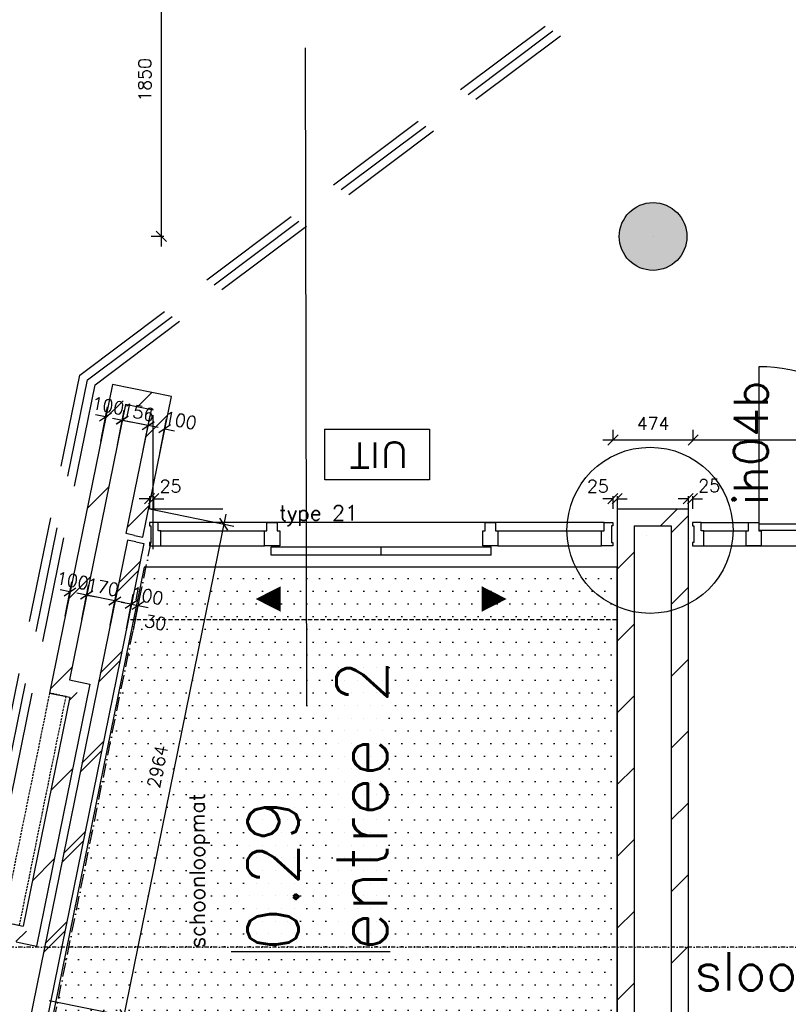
# Model space of a CAD drawing. Extents: x -29284 to 2055880, y -64816 to 121103.
# Tile 33 of 123: x 31640 to 36184, y 33109 to 38927. Entities that reach past the tile are written whole.
import ezdxf
from ezdxf.enums import TextEntityAlignment as Align

# ---------------------------------------------------------------- set-up
doc = ezdxf.new("R2010")
doc.units = 0
doc.header["$LTSCALE"] = 50
doc.header["$MEASUREMENT"] = 0
doc.header["$PDMODE"] = 3
doc.header["$PDSIZE"] = 0.1
for name, pattern in [('DASHDOT', [1, 0.5, -0.25, 0, -0.25]), ('DASHED', [0.75, 0.5, -0.25]), ('DD1', [2.66667, 1.66667, -0.5, 0, -0.5]), ('HIDDEN', [0.375, 0.25, -0.125]), ('HIDDEN2', [0.1875, 0.125, -0.0625]), ('HIDDENX2', [0.75, 0.5, -0.25])]:
    doc.linetypes.add(name, pattern=pattern)
doc.layers.get('0').update_dxf_attribs({"linetype": 'CONTINUOUS'})
doc.layers.get('DEFPOINTS').update_dxf_attribs({"linetype": 'CONTINUOUS'})
for name, color, linetype in [('00', 7, 'CONTINUOUS'), ('_DETAILNUMMERS', 4, 'CONTINUOUS'), ('_DETAILNUMMERSTEKST', 4, 'CONTINUOUS'), ('_KOLOMBESTAAND', 212, 'CONTINUOUS'), ('A--01A1_ACEER', 1, 'CONTINUOUS'), ('A--A21--_F123-', 9, 'CONTINUOUS'), ('A--A22--_F123-', 9, 'CONTINUOUS'), ('A--L21--', 3, 'CONTINUOUS'), ('A--L21--_F-2--', 7, 'CONTINUOUS'), ('A--L22--', 3, 'CONTINUOUS'), ('A--L22--_F-2--', 7, 'CONTINUOUS'), ('A--L22A1_BINNENWAND', 1, 'CONTINUOUS'), ('A--L22AC2_BINNENWAND', 2, 'HIDDEN2'), ('A--L28--', 7, 'CONTINUOUS'), ('A--L31--', 2, 'CONTINUOUS'), ('A--L31--_F123-', 7, 'CONTINUOUS'), ('A--L32--', 7, 'CONTINUOUS'), ('A--L32--_F123-', 1, 'CONTINUOUS'), ('A--L35A2_PLAFONDS', 1, 'HIDDENX2'), ('A--L63--', 7, 'CONTINUOUS'), ('A--M$1A-_F123-', 1, 'CONTINUOUS'), ('A--M1$A-_F123-', 1, 'CONTINUOUS'), ('A--T$1A-_F123-_0_25MM', 2, 'CONTINUOUS'), ('A--T$1A-_F123-_25MM', 3, 'CONTINUOUS'), ('A--T$1A-_F123-_RN', 4, 'CONTINUOUS'), ('A--T63--_F123-', 1, 'CONTINUOUS'), ('STRAMIEN', 1, 'DD1'), ('systeemplafond 600x600', 2, 'CONTINUOUS'), ('TEKST_KOZIJNMERK', 2, 'CONTINUOUS'), ('X--LR---_CP', 7, 'CONTINUOUS')]:
    doc.layers.add(name, color=color, linetype=linetype)
doc.styles.add('ALFA-0_25', font='ROMANS')
doc.styles.add('HIEMSTRA', font='romans.shx')
doc.dimstyles.new('STANDARD$0', dxfattribs={"dimscale": 30, "dimtxt": 2.5, "dimasz": 2, "dimexe": 2, "dimexo": 0, "dimgap": 2, "dimtad": 1, "dimdec": 0, "dimzin": 0, "dimdsep": 46, "dimtxsty": 'ALFA-0_25', "dimblk1": 'OBLIQUE', "dimblk2": 'OBLIQUE', "dimsah": 1, "dimcen": -3, "dimdle": 2, "dimclrd": 1, "dimclre": 1, "dimclrt": 2, "dimadec": 0, "dimazin": 0, "dimtfac": 0.666667, "dimtofl": 0, "dimtmove": 2, "dimatfit": 3, "dimldrblk": 'OBLIQUE', "dimfxl": 1, "dimtvp": 0.833333, "dimtolj": 1, "dimtzin": 0, "dimarcsym": 0})
pattern_1 = [(45, (-35222.05, -35986.86), (-212.132, 212.132), [])]

# ---------------------------------------------------------------- blocks, each defined once
blk = doc.blocks.new('*U1422')
at = {"layer": 'A--A22--_F123-', "linetype": 'Continuous'}
h = blk.add_hatch(dxfattribs=at)
h.set_pattern_fill('ALFALINE', color=256, scale=300, style=0)
h.set_pattern_definition(pattern_1)
h.paths.add_polyline_path([(0, 0), (-50, 50), (-50, -3535), (0, -3535), (50, -3535), (50, -50)])
at = {"layer": 'A--L22--_F-2--', "color": 3, "linetype": 'Continuous'}
for points in [[(-50, 50), (-50, 50), (-50, -3535), (0, -3535)], [(50, -50), (50, -50), (50, -3535), (0, -3535)]]:
    blk.add_lwpolyline(points, dxfattribs=at)
blk = doc.blocks.new('*U1421')
at = {"layer": 'A--A22--_F123-', "linetype": 'Continuous'}
h = blk.add_hatch(dxfattribs=at)
h.set_pattern_fill('ALFALINE', color=256, scale=300, style=0)
h.set_pattern_definition([(45, (-35542.05, -35986.86), (-212.132, 212.132), [])])
h.paths.add_polyline_path([(0, 0), (50, 50), (50, -3604.9), (0, -3604.9), (-50, -3604.9), (-50, -50)])
at = {"layer": 'A--L22--_F-2--', "color": 3, "linetype": 'Continuous'}
for points in [[(50, 50), (50, 50), (50, -3604.9), (0, -3604.9)], [(-50, -50), (-50, -50), (-50, -3604.9), (0, -3604.9)]]:
    blk.add_lwpolyline(points, dxfattribs=at)
blk = doc.blocks.new('*U1420')
at = {"layer": 'A--A22--_F123-', "linetype": 'Continuous'}
h = blk.add_hatch(dxfattribs=at)
h.set_pattern_fill('ALFALINE', color=256, scale=300, style=0)
h.set_pattern_definition(pattern_1)
h.paths.add_polyline_path([(0, 0), (-50, 50), (370, 50), (320, 0), (270, -50), (50, -50)])
at = {"layer": 'A--L22--_F-2--', "color": 3, "linetype": 'Continuous'}
for points in [[(-50, 50), (-50, 50), (370, 50), (370, 50)], [(50, -50), (50, -50), (270, -50), (270, -50)]]:
    blk.add_lwpolyline(points, dxfattribs=at)
blk = doc.blocks.new('Q060089-')
at = {"layer": 'A--L63--', "linetype": 'Continuous'}
blk.add_lwpolyline([(0, 0), (0, 300), (620, 300), (620, 0)], close=True, dxfattribs=at)
at = {"layer": 'X--LR---_CP'}
blk.add_point((620, 0), dxfattribs=at)
blk.add_point((620, 0), dxfattribs=at)
blk.add_point((620, 0), dxfattribs=at)
at = {"layer": 'A--T63--_F123-', "style": 'ALFA-0_25', "width": 1.088889}
blk.add_text('UIT', height=150, dxfattribs=at).set_placement((123.7, 78.8), (473.7, 78.8), align=Align.FIT)
blk = doc.blocks.new('KOL_ROND')
at = {"layer": 'A--L21--'}
blk.add_circle((0, 0), 200, dxfattribs=at)
at = {"layer": 'X--LR---_CP', "color": 1}
blk.add_point((0, 0), dxfattribs=at)
blk.add_point((0, 0), dxfattribs=at)
at = {"layer": 'X--LR---_CP'}
blk.add_point((0, 0), dxfattribs=at)
blk = doc.blocks.new('_OBLIQUE')
at = {"color": 0, "linetype": 'ByBlock'}
blk.add_line((-0.5, -0.5), (0.5, 0.5), dxfattribs=at)
blk = doc.blocks.new('*D298')
at = {"layer": 'A--M$1A-_F123-', "color": 1, "lineweight": -2, "transparency": 16777216}
for p, q in [((32477.3, 39556.9), (32477.3, 37586.9)), ((32491.6, 39496.9), (32417.3, 39496.9)), ((32491.6, 37646.9), (32417.3, 37646.9))]:
    blk.add_line(p, q, dxfattribs=at)
at = {"layer": 'DEFPOINTS', "color": 0, "transparency": 16777216}
for p in [(32491.6, 39496.9), (32477.3, 37646.9), (32491.6, 37646.9)]:
    blk.add_point(p, dxfattribs=at)
at = {"layer": 'A--M$1A-_F123-', "color": 1, "lineweight": -2, "transparency": 16777216, "xscale": 60, "yscale": 60, "zscale": 60}
for p, rotation in [((32477.3, 39496.9), 90), ((32477.3, 37646.9), 270)]:
    blk.add_blockref('_OBLIQUE', p, dxfattribs=dict(at, rotation=rotation))
at = {"layer": 'A--M$1A-_F123-', "color": 2, "transparency": 16777216, "insert": (32379.8, 38571.9), "char_height": 75, "attachment_point": 5, "rotation": 90, "style": 'ALFA-0_25'}
blk.add_mtext('\\A1;1850', dxfattribs=at)
blk = doc.blocks.new('*D362')
at = {"layer": 'A--M$1A-_F123-', "color": 1, "linetype": 'Continuous', "lineweight": -2, "transparency": 16777216}
for p, q in [((35147.5, 36444.1), (35147.5, 36504.1)), ((35621.5, 36444.1), (35621.5, 36504.1)), ((35087.5, 36444.1), (35681.5, 36444.1))]:
    blk.add_line(p, q, dxfattribs=at)
at = {"layer": 'DEFPOINTS', "color": 0, "linetype": 'Continuous', "transparency": 16777216}
for p in [(35147.5, 36444.1), (35621.5, 36444.1), (35621.5, 36444.1)]:
    blk.add_point(p, dxfattribs=at)
at = {"layer": 'A--M$1A-_F123-', "color": 1, "linetype": 'Continuous', "lineweight": -2, "transparency": 16777216, "xscale": 60, "yscale": 60, "zscale": 60, "rotation": 180}
blk.add_blockref('_OBLIQUE', (35147.5, 36444.1), dxfattribs=at)
at = {"layer": 'A--M$1A-_F123-', "color": 1, "linetype": 'Continuous', "lineweight": -2, "transparency": 16777216, "xscale": 60, "yscale": 60, "zscale": 60}
blk.add_blockref('_OBLIQUE', (35621.5, 36444.1), dxfattribs=at)
at = {"layer": 'A--M$1A-_F123-', "color": 2, "linetype": 'Continuous', "transparency": 16777216, "insert": (35384.5, 36541.6), "char_height": 75, "attachment_point": 5, "style": 'ALFA-0_25'}
blk.add_mtext('\\A1;474', dxfattribs=at)
blk = doc.blocks.new('*D363')
at = {"layer": 'A--M$1A-_F123-', "color": 1, "linetype": 'Continuous', "lineweight": -2, "transparency": 16777216}
for p, q in [((35621.5, 36444.1), (35621.5, 36504.1)), ((39289.5, 36444.1), (39289.5, 36504.1)), ((35561.5, 36444.1), (39349.5, 36444.1))]:
    blk.add_line(p, q, dxfattribs=at)
at = {"layer": 'DEFPOINTS', "color": 0, "linetype": 'Continuous', "transparency": 16777216}
for p in [(35621.5, 36444.1), (39289.5, 36444.1), (39289.5, 36444.1)]:
    blk.add_point(p, dxfattribs=at)
at = {"layer": 'A--M$1A-_F123-', "color": 1, "linetype": 'Continuous', "lineweight": -2, "transparency": 16777216, "xscale": 60, "yscale": 60, "zscale": 60, "rotation": 180}
blk.add_blockref('_OBLIQUE', (35621.5, 36444.1), dxfattribs=at)
at = {"layer": 'A--M$1A-_F123-', "color": 1, "linetype": 'Continuous', "lineweight": -2, "transparency": 16777216, "xscale": 60, "yscale": 60, "zscale": 60}
blk.add_blockref('_OBLIQUE', (39289.5, 36444.1), dxfattribs=at)
at = {"layer": 'A--M$1A-_F123-', "color": 2, "linetype": 'Continuous', "transparency": 16777216, "insert": (37455.5, 36541.6), "char_height": 75, "attachment_point": 5, "style": 'ALFA-0_25'}
blk.add_mtext('\\A1;3668', dxfattribs=at)
blk = doc.blocks.new('*D366')
at = {"layer": 'A--M$1A-_F123-', "color": 1, "linetype": 'Continuous', "lineweight": -2, "transparency": 16777216}
for p, q in [((32407.2, 36036.9), (32905.7, 35935.3)), ((32858.9, 36006.1), (32243.2, 32983.7)), ((31815.5, 33132.1), (32314, 33030.5))]:
    blk.add_line(p, q, dxfattribs=at)
at = {"layer": 'DEFPOINTS', "color": 0, "linetype": 'Continuous', "transparency": 16777216}
for p in [(32407.2, 36036.9), (31815.5, 33132.1), (32255.2, 33042.5)]:
    blk.add_point(p, dxfattribs=at)
at = {"layer": 'A--M$1A-_F123-', "color": 1, "linetype": 'Continuous', "lineweight": -2, "transparency": 16777216, "xscale": 60, "yscale": 60, "zscale": 60}
for p, rotation in [((32846.9, 35947.3), 78.48629033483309), ((32255.2, 33042.5), 258.486290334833)]:
    blk.add_blockref('_OBLIQUE', p, dxfattribs=dict(at, rotation=rotation))
at = {"layer": 'A--M$1A-_F123-', "color": 2, "linetype": 'Continuous', "transparency": 16777216, "insert": (32455.5, 34514.3), "char_height": 75, "attachment_point": 5, "rotation": 78.48629, "style": 'ALFA-0_25'}
blk.add_mtext('\\A1;2964', dxfattribs=at)
blk = doc.blocks.new('*U1247')
at = {"layer": 'A--A22--_F123-', "linetype": 'Continuous'}
h = blk.add_hatch(dxfattribs=at)
h.set_pattern_fill('ALFALINE', color=256, scale=300, style=0)
h.set_pattern_definition([(45, (-32227.1, -36712.07), (-212.132, 212.132), [])])
h.paths.add_polyline_path([(0, 0), (-39, 59), (-410.3, -1763.7), (-351.3, -1724.7), (-292.4, -1685.7), (39, -59)])
at = {"layer": 'A--L22--_F-2--', "color": 3, "linetype": 'Continuous'}
for points in [[(-39, 59), (-39, 59), (-410.3, -1763.7), (-410.3, -1763.7)], [(39, -59), (39, -59), (-292.4, -1685.7), (-292.4, -1685.7)]]:
    blk.add_lwpolyline(points, dxfattribs=at)
blk = doc.blocks.new('*U1246')
at = {"layer": 'A--A22--_F123-', "linetype": 'Continuous'}
h = blk.add_hatch(dxfattribs=at)
h.set_pattern_fill('ALFALINE', color=256, scale=300, style=0)
h.set_pattern_definition([(45, (-31875.78, -34987.35), (-212.132, 212.132), [])])
h.paths.add_polyline_path([(0, 0), (-59, -39), (60.9, -63.4), (119.9, -24.4), (178.9, 14.6), (59, 39)])
at = {"layer": 'A--L22--_F-2--', "color": 3, "linetype": 'Continuous'}
for points in [[(59, 39), (59, 39), (178.9, 14.6), (178.9, 14.6)], [(-59, -39), (-59, -39), (60.9, -63.4), (60.9, -63.4)]]:
    blk.add_lwpolyline(points, dxfattribs=at)
blk = doc.blocks.new('*U1245')
at = {"layer": 'A--A22--_F123-', "linetype": 'Continuous'}
h = blk.add_hatch(dxfattribs=at)
h.set_pattern_fill('ALFALINE', color=256, scale=300, style=0)
h.set_pattern_definition([(45, (-31580.36, -33537.13), (-212.132, 212.132), [])])
h.paths.add_polyline_path([(0, 0), (-39, 59), (80.9, 34.5), (119.9, -24.4), (158.9, -83.4), (39, -59)])
at = {"layer": 'A--L22--_F-2--', "color": 3, "linetype": 'Continuous'}
for points in [[(-39, 59), (-39, 59), (80.9, 34.5), (80.9, 34.5)], [(39, -59), (39, -59), (158.9, -83.4), (158.9, -83.4)]]:
    blk.add_lwpolyline(points, dxfattribs=at)
blk = doc.blocks.new('*U1244')
at = {"layer": 'A--A22--_F123-', "linetype": 'Continuous'}
h = blk.add_hatch(dxfattribs=at)
h.set_pattern_fill('ALFALINE', color=256, scale=300, style=0)
h.set_pattern_definition([(45, (-31995.7, -34962.92), (-212.132, 212.132), [])])
h.paths.add_polyline_path([(0, 0), (59, 39), (-256.4, -1509.2), (-295.4, -1450.2), (-334.4, -1391.2), (-59, -39)])
at = {"layer": 'A--L22--_F-2--', "color": 3, "linetype": 'Continuous'}
for points in [[(59, 39), (59, 39), (-256.4, -1509.2), (-256.4, -1509.2)], [(-59, -39), (-59, -39), (-334.4, -1391.2), (-334.4, -1391.2)]]:
    blk.add_lwpolyline(points, dxfattribs=at)
blk = doc.blocks.new('*U1236')
at = {"layer": 'A--A21--_F123-', "linetype": 'Continuous'}
h = blk.add_hatch(dxfattribs=at)
h.set_pattern_fill('ALFABKST', color=256, scale=212, style=0)
h.set_pattern_definition([(45, (-32325.98, -35736.77), (-212, 212), []), (45, (-32283.58, -35736.77), (-212, 212), [])])
h.paths.add_polyline_path([(0, 0), (49, -10), (-712, -3746), (-761, -3736), (-810, -3726), (-49, 10)])
at = {"layer": 'A--L21--_F-2--', "color": 3, "linetype": 'Continuous'}
for points in [[(0, 0), (-49, 10), (-810, -3726), (-761, -3736)], [(0, 0), (49, -10), (-712, -3746), (-761, -3736)]]:
    blk.add_lwpolyline(points, dxfattribs=at)
blk = doc.blocks.new('Q0340081')
at = {"layer": 'A--L32--_F123-', "color": 2, "linetype": 'Continuous'}
blk.add_lwpolyline([(0, 0), (0, -40), (926.12, -40), (923.12, 0), (0, 0)], close=True, dxfattribs=at)
at = {"layer": 'A--L32--_F123-', "color": 1, "linetype": 'Continuous'}
blk.add_lwpolyline([(0, -40), (0, -970, 0.4142136), (930, -40)], format="xyb", dxfattribs=at)
blk = doc.blocks.new('dr_930type20')
at = {"layer": 'A--L31--'}
for points in [[(0, -139), (67, -139), (67, -50), (52, -50), (52, 0), (0, 0), (0, -19.5), (9, -19.5), (9, -119.5), (0, -119.5)], [(407, -139), (317, -139), (317, -50), (332, -50), (332, 0), (392, 0), (392, -50), (407, -50)], [(1397, -139), (1307, -139), (1307, -50), (1322, -50), (1322, 0), (1382, 0), (1382, -50), (1397, -50)], [(2533.5, -139), (2443.5, -139), (2443.5, -50), (2458.5, -50), (2458.5, 0), (2518.5, 0), (2518.5, -50), (2533.5, -50)], [(3647, -139), (3580, -139), (3580, -50), (3595, -50), (3595, 0), (3647, 0), (3647, -19.5), (3638, -19.5), (3638, -119.5), (3647, -119.5)]]:
    blk.add_lwpolyline(points, close=True, dxfattribs=at)
at = {"layer": 'A--L32--_F123-', "color": 1}
for p, q in [((52, 0), (332, 0)), ((1382, 0), (3595, 0)), ((67, -50), (317, -50)), ((1397, -50), (2458.5, -50)), ((2518.5, -50), (3580, -50)), ((67, -139), (3580, -139))]:
    blk.add_line(p, q, dxfattribs=at)
at = {"layer": 'A--L32--', "linetype": 'Continuous', "xscale": -1, "rotation": 180}
blk.add_blockref('Q0340081', (393.9, -48.2), dxfattribs=at)
blk = doc.blocks.new('dr_schuiftype21')
at = {"layer": 'A--L31--'}
for p, q in [((720, -55), (720, -5)), ((720, -5), (2020, -5)), ((2020, -55), (720, -55)), ((1370, -55), (1370, -5)), ((2020, -55), (2020, -5))]:
    blk.add_line(p, q, dxfattribs=at)
for points in [[(1069, 248.9, 0, 0, 0), (1069, -313.7, 0, 0, 0), (628.1, -313.7, 0, 150, 0), (775.1, -313.7, 150, 150, 0)], [(1671, 248.9, 0, 0, 0), (1671, -313.7, 0, 0, 0), (2111.9, -313.7, 0, 150, 0), (1964.9, -313.7, 150, 150, 0)]]:
    blk.add_lwpolyline(points, format="xyseb", dxfattribs=at)
for points in [[(0, 0), (67, 0), (67, 89), (52, 89), (52, 139), (0, 139), (0, 119.5), (9, 119.5), (9, 19.5), (0, 19.5)], [(770, 0), (680, 0), (680, 89), (695, 89), (695, 139), (755, 139), (755, 89), (770, 89)], [(2060, 0), (1970, 0), (1970, 89), (1985, 89), (1985, 139), (2045, 139), (2045, 89), (2060, 89)], [(2740, 0), (2673, 0), (2673, 89), (2688, 89), (2688, 139), (2740, 139), (2740, 119.5), (2731, 119.5), (2731, 19.5), (2740, 19.5)]]:
    blk.add_lwpolyline(points, close=True, dxfattribs=at)
at = {"layer": 'A--L32--_F123-', "color": 1}
for p, q in [((2688, 139), (52, 139)), ((67, 89), (680, 89)), ((2060, 89), (2673, 89)), ((67, 0), (680, 0)), ((2060, 0), (2673, 0))]:
    blk.add_line(p, q, dxfattribs=at)
blk = doc.blocks.new('*D717')
at = {"layer": 'A--M1$A-_F123-', "color": 1, "lineweight": -2, "transparency": 16777216}
for p, q in [((35147, 36096.9), (35087, 36096.9)), ((35147, 36112.7), (35147, 36036.9)), ((35172, 36112.7), (35172, 36036.9)), ((35172, 36096.9), (35232, 36096.9))]:
    blk.add_line(p, q, dxfattribs=at)
at = {"layer": 'DEFPOINTS', "color": 0, "transparency": 16777216}
for p in [(35147, 36112.7), (35172, 36112.7), (35172, 36096.9)]:
    blk.add_point(p, dxfattribs=at)
at = {"layer": 'A--M1$A-_F123-', "color": 1, "lineweight": -2, "transparency": 16777216, "xscale": 60, "yscale": 60, "zscale": 60}
blk.add_blockref('_OBLIQUE', (35147, 36096.9), dxfattribs=at)
at = {"layer": 'A--M1$A-_F123-', "color": 1, "lineweight": -2, "transparency": 16777216, "xscale": 60, "yscale": 60, "zscale": 60, "rotation": 180}
blk.add_blockref('_OBLIQUE', (35172, 36096.9), dxfattribs=at)
at = {"layer": 'A--M1$A-_F123-', "color": 2, "transparency": 16777216, "insert": (35058.2, 36170.5), "char_height": 75, "attachment_point": 5, "style": 'ALFA-0_25'}
blk.add_mtext('\\A1;25', dxfattribs=at)
blk = doc.blocks.new('*D718')
at = {"layer": 'A--M1$A-_F123-', "color": 1, "lineweight": -2, "transparency": 16777216}
for p, q in [((35592, 36096.9), (35532, 36096.9)), ((35592, 36112.7), (35592, 36036.9)), ((35617.1, 36112.7), (35617.1, 36036.9)), ((35617.1, 36096.9), (35677.1, 36096.9))]:
    blk.add_line(p, q, dxfattribs=at)
at = {"layer": 'DEFPOINTS', "color": 0, "transparency": 16777216}
for p in [(35592, 36112.7), (35617.1, 36112.7), (35617.1, 36096.9)]:
    blk.add_point(p, dxfattribs=at)
at = {"layer": 'A--M1$A-_F123-', "color": 1, "lineweight": -2, "transparency": 16777216, "xscale": 60, "yscale": 60, "zscale": 60}
blk.add_blockref('_OBLIQUE', (35592, 36096.9), dxfattribs=at)
at = {"layer": 'A--M1$A-_F123-', "color": 1, "lineweight": -2, "transparency": 16777216, "xscale": 60, "yscale": 60, "zscale": 60, "rotation": 180}
blk.add_blockref('_OBLIQUE', (35617.1, 36096.9), dxfattribs=at)
at = {"layer": 'A--M1$A-_F123-', "color": 2, "transparency": 16777216, "insert": (35715.9, 36173.9), "char_height": 75, "attachment_point": 5, "style": 'ALFA-0_25'}
blk.add_mtext('\\A1;25', dxfattribs=at)
blk = doc.blocks.new('*D745')
at = {"layer": 'A--M1$A-_F123-', "color": 1, "lineweight": -2, "transparency": 16777216}
for p, q in [((32407.2, 36096.9), (32347.2, 36096.9)), ((32407.2, 36112.7), (32407.2, 36036.9)), ((32432.2, 36112.7), (32432.2, 36036.9)), ((32432.2, 36096.9), (32492.2, 36096.9))]:
    blk.add_line(p, q, dxfattribs=at)
at = {"layer": 'DEFPOINTS', "color": 0, "transparency": 16777216}
for p in [(32407.2, 36112.7), (32432.2, 36112.7), (32432.2, 36096.9)]:
    blk.add_point(p, dxfattribs=at)
at = {"layer": 'A--M1$A-_F123-', "color": 1, "lineweight": -2, "transparency": 16777216, "xscale": 60, "yscale": 60, "zscale": 60}
blk.add_blockref('_OBLIQUE', (32407.2, 36096.9), dxfattribs=at)
at = {"layer": 'A--M1$A-_F123-', "color": 1, "lineweight": -2, "transparency": 16777216, "xscale": 60, "yscale": 60, "zscale": 60, "rotation": 180}
blk.add_blockref('_OBLIQUE', (32432.2, 36096.9), dxfattribs=at)
at = {"layer": 'A--M1$A-_F123-', "color": 2, "transparency": 16777216, "insert": (32532, 36170.5), "char_height": 75, "attachment_point": 5, "style": 'ALFA-0_25'}
blk.add_mtext('\\A1;25', dxfattribs=at)
blk = doc.blocks.new('DETAILNR')
at = {"layer": '_DETAILNUMMERS'}
blk.add_circle((32.9, -23.2), 490.7, dxfattribs=at)
at = {"layer": 'X--LR---_CP'}
blk.add_point((0, 0), dxfattribs=at)
at = {"layer": '_DETAILNUMMERSTEKST', "style": 'ALFA-0_25'}
blk.add_attdef('DETAILNR', text='', height=200, rotation=90, dxfattribs=at).set_placement((-618.4, 223.8), align=Align.RIGHT)
blk = doc.blocks.new('*U1152')
at = {"layer": 'A--A22--_F123-', "linetype": 'Continuous'}
h = blk.add_hatch(dxfattribs=at)
h.set_pattern_fill('ALFALINE', color=256, scale=300, style=0)
h.set_pattern_definition([(45, (-32478.12, -36660.93), (-212.132, 212.132), [])])
h.paths.add_polyline_path([(0, 0), (59, 39), (-290, 110.1), (-251, 51.1), (-212, -7.8), (-59, -39)])
at = {"layer": 'A--L22--_F-2--', "color": 3, "linetype": 'Continuous'}
for points in [[(59, 39), (59, 39), (-290, 110.1), (-290, 110.1)], [(-59, -39), (-59, -39), (-212, -7.8), (-212, -7.8)]]:
    blk.add_lwpolyline(points, dxfattribs=at)
blk = doc.blocks.new('*U1151')
at = {"layer": 'A--A22--_F123-', "linetype": 'Continuous'}
h = blk.add_hatch(dxfattribs=at)
h.set_pattern_fill('ALFALINE', color=256, scale=300, style=0)
h.set_pattern_definition([(45, (-32319.12, -35880.35), (-212.132, 212.132), [])])
h.paths.add_polyline_path([(0, 0), (-49, 10), (100, 741.6), (159, 780.6), (218, 819.6), (49, -10)])
at = {"layer": 'A--L22--_F-2--', "color": 3, "linetype": 'Continuous'}
for points in [[(0, 0), (49, -10), (218, 819.6), (218, 819.6)], [(0, 0), (-49, 10), (100, 741.6), (100, 741.6)]]:
    blk.add_lwpolyline(points, dxfattribs=at)
blk = doc.blocks.new('*D1013')
at = {"layer": 'A--M$1A-_F123-', "color": 1, "lineweight": -2, "transparency": 16777216}
for p, q in [((31909.2, 35402), (31949.2, 35606)), ((31937.7, 35547.1), (31878.8, 35558.6)), ((32007.4, 35382.8), (32047.3, 35586.7)), ((32035.8, 35527.8), (32094.7, 35516.3))]:
    blk.add_line(p, q, dxfattribs=at)
at = {"layer": 'DEFPOINTS', "color": 0, "transparency": 16777216}
for p in [(31937.7, 35547.1), (31909.2, 35402), (32007.4, 35382.8)]:
    blk.add_point(p, dxfattribs=at)
at = {"layer": 'A--M$1A-_F123-', "color": 1, "lineweight": -2, "transparency": 16777216, "xscale": 60, "yscale": 60, "zscale": 60}
for p, rotation in [((31937.7, 35547.1), 348.9066709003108), ((32035.8, 35527.8), 168.9066709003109)]:
    blk.add_blockref('_OBLIQUE', p, dxfattribs=dict(at, rotation=rotation))
at = {"layer": 'A--M$1A-_F123-', "color": 2, "transparency": 16777216, "insert": (31952.2, 35613.2), "char_height": 75, "attachment_point": 5, "rotation": 348.90667, "style": 'ALFA-0_25'}
blk.add_mtext('\\A1;100', dxfattribs=at)
blk = doc.blocks.new('*D1014')
at = {"layer": 'A--M$1A-_F123-', "color": 1, "lineweight": -2, "transparency": 16777216}
for p, q in [((32007.4, 35382.8), (32048.7, 35585.7)), ((32174.3, 35348.7), (32215.7, 35551.7)), ((32262.5, 35480.9), (31977.9, 35538.9))]:
    blk.add_line(p, q, dxfattribs=at)
at = {"layer": 'DEFPOINTS', "color": 0, "transparency": 16777216}
for p in [(32036.7, 35526.9), (32007.4, 35382.8), (32174.3, 35348.7)]:
    blk.add_point(p, dxfattribs=at)
at = {"layer": 'A--M$1A-_F123-', "color": 1, "lineweight": -2, "transparency": 16777216, "xscale": 60, "yscale": 60, "zscale": 60}
for p, rotation in [((32036.7, 35526.9), 168.4862903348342), ((32203.7, 35492.9), 348.4862903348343)]:
    blk.add_blockref('_OBLIQUE', p, dxfattribs=dict(at, rotation=rotation))
at = {"layer": 'A--M$1A-_F123-', "color": 2, "transparency": 16777216, "insert": (32131.3, 35574.7), "char_height": 75, "attachment_point": 5, "rotation": 348.48629, "style": 'ALFA-0_25'}
blk.add_mtext('\\A1;170', dxfattribs=at)
blk = doc.blocks.new('*D1015')
at = {"layer": 'A--M$1A-_F123-', "color": 1, "lineweight": -2, "transparency": 16777216}
for p, q in [((32174.2, 35348), (32214.2, 35552)), ((32202.6, 35493.1), (32143.7, 35504.7)), ((32272.3, 35328.8), (32312.3, 35532.7)), ((32300.8, 35473.9), (32359.6, 35462.3))]:
    blk.add_line(p, q, dxfattribs=at)
at = {"layer": 'DEFPOINTS', "color": 0, "transparency": 16777216}
for p in [(32202.6, 35493.1), (32174.2, 35348), (32272.3, 35328.8)]:
    blk.add_point(p, dxfattribs=at)
at = {"layer": 'A--M$1A-_F123-', "color": 1, "lineweight": -2, "transparency": 16777216, "xscale": 60, "yscale": 60, "zscale": 60}
for p, rotation in [((32202.6, 35493.1), 348.9066709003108), ((32300.8, 35473.9), 168.9066709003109)]:
    blk.add_blockref('_OBLIQUE', p, dxfattribs=dict(at, rotation=rotation))
at = {"layer": 'A--M$1A-_F123-', "color": 2, "transparency": 16777216, "insert": (32394.1, 35523.5), "char_height": 75, "attachment_point": 5, "rotation": 348.90667, "style": 'ALFA-0_25'}
blk.add_mtext('\\A1;100', dxfattribs=at)
blk = doc.blocks.new('*D1016')
at = {"layer": 'A--M$1A-_F123-', "color": 1, "lineweight": -2, "transparency": 16777216}
for p, q in [((32272.2, 35328.1), (32310.3, 35532.4)), ((32314, 35320.3), (32352.1, 35524.6)), ((32299.3, 35473.4), (32240.3, 35484.4)), ((32341.1, 35465.6), (32400.1, 35454.6))]:
    blk.add_line(p, q, dxfattribs=at)
at = {"layer": 'DEFPOINTS', "color": 0, "transparency": 16777216}
for p in [(32299.3, 35473.4), (32272.2, 35328.1), (32314, 35320.3)]:
    blk.add_point(p, dxfattribs=at)
at = {"layer": 'A--M$1A-_F123-', "color": 1, "lineweight": -2, "transparency": 16777216, "xscale": 60, "yscale": 60, "zscale": 60}
for p, rotation in [((32299.3, 35473.4), 349.4317193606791), ((32341.1, 35465.6), 169.4317193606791)]:
    blk.add_blockref('_OBLIQUE', p, dxfattribs=dict(at, rotation=rotation))
at = {"layer": 'A--M$1A-_F123-', "color": 2, "transparency": 16777216, "insert": (32443, 35365.5), "char_height": 75, "attachment_point": 5, "rotation": 349.43172, "style": 'ALFA-0_25'}
blk.add_mtext('\\A1;30', dxfattribs=at)
blk = doc.blocks.new('*D1017')
at = {"layer": 'A--M$1A-_F123-', "color": 1, "lineweight": -2, "transparency": 16777216}
for p, q in [((32119.6, 36434.9), (32159.6, 36638.8)), ((32217.7, 36415.6), (32257.7, 36619.6)), ((32148.1, 36579.9), (32089.2, 36591.5)), ((32246.2, 36560.7), (32305.1, 36549.2))]:
    blk.add_line(p, q, dxfattribs=at)
at = {"layer": 'DEFPOINTS', "color": 0, "transparency": 16777216}
for p in [(32148.1, 36579.9), (32119.6, 36434.9), (32217.7, 36415.6)]:
    blk.add_point(p, dxfattribs=at)
at = {"layer": 'A--M$1A-_F123-', "color": 1, "lineweight": -2, "transparency": 16777216, "xscale": 60, "yscale": 60, "zscale": 60}
for p, rotation in [((32148.1, 36579.9), 348.9066709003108), ((32246.2, 36560.7), 168.9066709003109)]:
    blk.add_blockref('_OBLIQUE', p, dxfattribs=dict(at, rotation=rotation))
at = {"layer": 'A--M$1A-_F123-', "color": 2, "transparency": 16777216, "insert": (32162.6, 36646.1), "char_height": 75, "attachment_point": 5, "rotation": 348.90667, "style": 'ALFA-0_25'}
blk.add_mtext('\\A1;100', dxfattribs=at)
blk = doc.blocks.new('*D1018')
at = {"layer": 'A--M$1A-_F123-', "color": 1, "lineweight": -2, "transparency": 16777216}
for p, q in [((32217.7, 36415.6), (32259.1, 36618.6)), ((32458.9, 36516.6), (32188.3, 36571.7)), ((32370.8, 36384.4), (32412.1, 36587.4))]:
    blk.add_line(p, q, dxfattribs=at)
at = {"layer": 'DEFPOINTS', "color": 0, "transparency": 16777216}
for p in [(32247.1, 36559.8), (32217.7, 36415.6), (32370.8, 36384.4)]:
    blk.add_point(p, dxfattribs=at)
at = {"layer": 'A--M$1A-_F123-', "color": 1, "lineweight": -2, "transparency": 16777216, "xscale": 60, "yscale": 60, "zscale": 60}
for p, rotation in [((32247.1, 36559.8), 168.4862903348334), ((32400.1, 36528.6), 348.4862903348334)]:
    blk.add_blockref('_OBLIQUE', p, dxfattribs=dict(at, rotation=rotation))
at = {"layer": 'A--M$1A-_F123-', "color": 2, "transparency": 16777216, "insert": (32341.7, 36607.6), "char_height": 75, "attachment_point": 5, "rotation": 348.48629, "style": 'ALFA-0_25'}
blk.add_mtext('\\A1;156', dxfattribs=at)
blk = doc.blocks.new('*D1019')
at = {"layer": 'A--M$1A-_F123-', "color": 1, "lineweight": -2, "transparency": 16777216}
for p, q in [((32399.2, 36529.5), (32340.3, 36541.1)), ((32370.8, 36384.4), (32410.8, 36588.4)), ((32468.9, 36365.2), (32508.9, 36569.2)), ((32497.4, 36510.3), (32556.2, 36498.7))]:
    blk.add_line(p, q, dxfattribs=at)
at = {"layer": 'DEFPOINTS', "color": 0, "transparency": 16777216}
for p in [(32399.2, 36529.5), (32370.8, 36384.4), (32468.9, 36365.2)]:
    blk.add_point(p, dxfattribs=at)
at = {"layer": 'A--M$1A-_F123-', "color": 1, "lineweight": -2, "transparency": 16777216, "xscale": 60, "yscale": 60, "zscale": 60}
for p, rotation in [((32399.2, 36529.5), 348.9066709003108), ((32497.4, 36510.3), 168.9066709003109)]:
    blk.add_blockref('_OBLIQUE', p, dxfattribs=dict(at, rotation=rotation))
at = {"layer": 'A--M$1A-_F123-', "color": 2, "transparency": 16777216, "insert": (32590.7, 36559.9), "char_height": 75, "attachment_point": 5, "rotation": 348.90667, "style": 'ALFA-0_25'}
blk.add_mtext('\\A1;100', dxfattribs=at)

msp = doc.modelspace()

# ---------------------------------------------------------------- hatches: boundary and pattern name
at = {"layer": '_KOLOMBESTAAND'}
h = msp.add_hatch(color=256, dxfattribs=at)
edge = h.paths.add_edge_path()
edge.add_arc((35384.4, 37646.2), 200, 0, 360)
h = msp.add_hatch(color=256, dxfattribs=at)
edge = h.paths.add_edge_path()
edge.add_arc((35384.4, 37646.2), 200, 0, 360)
at = {"layer": 'A--01A1_ACEER'}
h = msp.add_hatch(dxfattribs=at)
h.set_pattern_fill('DOTS', color=256, scale=1200, style=0)
h.paths.add_polyline_path([(31695.1, 32346.9), (35172, 32346.9), (35172, 35692.5), (32376.6, 35692.5)])

# ---------------------------------------------------------------- linework, layer by layer
at = {"layer": '_DETAILNUMMERS', "color": 6, "linetype": 'DASHED', "ltscale": 25}
for points in [[(4649.3, 22712.3), (5312.5, 26119.7), (20369.1, 23186.6), (22829.3, 35263.7), (31324.5, 33533.7), (31995.5, 36827.6), (38701.7, 41855.5)], [(4698.4, 22702.7), (5352, 26060.6), (20408.2, 23127.7), (22868.3, 35204.8), (31363.6, 33474.8), (32040.7, 36799), (38731.7, 41815.5)], [(4747.5, 22693.2), (5391.4, 26001.6), (20447.2, 23068.7), (22907.3, 35145.8), (31402.6, 33415.8), (32085.9, 36770.4), (38761.7, 41775.5)]]:
    msp.add_lwpolyline(points, dxfattribs=at)
at = {"layer": 'A--01A1_ACEER'}
msp.add_lwpolyline([(31695.1, 32346.9), (35172, 32346.9), (35172, 35692.5), (32376.6, 35692.5)], close=True, dxfattribs=at)
at = {"layer": 'A--L22A1_BINNENWAND'}
for p, q in [((32428.7, 35797.9), (32428.7, 36590.6)), ((32407.2, 36036.9), (32842.1, 36036.9))]:
    msp.add_line(p, q, dxfattribs=at)
at = {"layer": 'A--L22AC2_BINNENWAND', "linetype": 'HIDDEN'}
msp.add_lwpolyline([(31914.8, 34928.4), (31816.8, 34948.3), (31541.4, 33596.1), (31639.3, 33576.1)], close=True, dxfattribs=at)
at = {"layer": 'A--L31--', "color": 4, "linetype": 'DD1'}
msp.add_line((30753.7, 27650.7), (32424.4, 35875.9), dxfattribs=at)
at = {"layer": 'A--L31--', "linetype": 'Continuous'}
msp.add_point((35592, 35797.9), dxfattribs=at)
msp.add_point((35592, 35797.9), dxfattribs=at)
at = {"layer": 'A--L31--_F123-', "color": 1, "linetype": 'Continuous'}
msp.add_line((33337.5, 34875), (33329.8, 38761.8), dxfattribs=at)
at = {"layer": 'A--L35A2_PLAFONDS'}
msp.add_line((32294.4, 35383.5), (35182, 35383.5), dxfattribs=at)
at = {"layer": 'STRAMIEN', "color": 4, "linetype": 'DASHDOT'}
msp.add_line((40523.8, 33446.9), (30259.5, 33446.9), dxfattribs=at)
at = {"layer": 'systeemplafond 600x600', "linetype": 'Continuous', "ltscale": 10}
msp.add_line((33829.7, 33420.3), (32889.9, 33420.3), dxfattribs=at)

# ---------------------------------------------------------------- block references
at = {"layer": '00'}
ref = msp.add_blockref('DETAILNR', (35343, 35877.2), dxfattribs=dict(at, rotation=90))
ref.add_attrib('DETAILNR', 'ih04b', dxfattribs={"layer": '_DETAILNUMMERSTEKST', "height": 200, "rotation": 90, "style": 'ALFA-0_25'}).set_placement((36062.4, 36795.6), align=Align.RIGHT)
at = {"layer": 'A--L21--', "linetype": 'Continuous'}
for name, p in [('*U1247', (32227.1, 36712.1)), ('*U1422', (35222, 35986.9)), ('*U1420', (35222, 35986.9)), ('*U1421', (35542, 35986.9)), ('*U1236', (32326, 35842.8)), ('*U1246', (31875.8, 34987.3)), ('*U1244', (31995.7, 34962.9)), ('*U1245', (31580.4, 33537.1))]:
    msp.add_blockref(name, p, dxfattribs=at)
at = {"layer": 'A--L22--', "linetype": 'Continuous'}
for name, p in [('*U1152', (32478.1, 36660.9)), ('*U1151', (32319.1, 35880.4))]:
    msp.add_blockref(name, p, dxfattribs=at)
at = {"layer": 'A--L28--', "color": 2, "linetype": 'Continuous'}
msp.add_blockref('KOL_ROND', (35384.4, 37646.2), dxfattribs=at)
msp.add_blockref('KOL_ROND', (35384.4, 37646.2), dxfattribs=at)
at = {"layer": 'A--L32--_F123-', "color": 1}
for name, p in [('dr_930type20', (35617, 35956.9)), ('dr_schuiftype21', (32407.2, 35817.9))]:
    msp.add_blockref(name, p, dxfattribs=at)
at = {"layer": 'A--L63--', "linetype": 'Continuous', "rotation": 180}
msp.add_blockref('Q060089-', (34063.1, 36508.5), dxfattribs=at)

# ---------------------------------------------------------------- texts
at = {"layer": 'A--T$1A-_F123-_0_25MM', "color": 3, "style": 'ALFA-0_25'}
msp.add_text('slooplijn', height=225, dxfattribs=at).set_placement((35629.5, 33191.8))
at = {"layer": 'A--T$1A-_F123-_25MM', "style": 'ALFA-0_25'}
msp.add_text('entree 2', height=300, rotation=90, dxfattribs=at).set_placement((33812.6, 33423.4))
at = {"layer": 'A--T$1A-_F123-_RN', "style": 'ALFA-0_25'}
msp.add_text('0.29', height=300, rotation=90, dxfattribs=at).set_placement((33287.7, 33423.4))
at = {"layer": 'TEKST_KOZIJNMERK', "style": 'HIEMSTRA'}
for s, rotation, p in [('type 21', 0.07785, (33173.8, 35966.9)), ('schoonloopmat', 90.07785, (32734.6, 33442))]:
    msp.add_text(s, height=90, rotation=rotation, dxfattribs=at).set_placement(p)

# ---------------------------------------------------------------- dimensions: what is measured, and where the dimension line sits
at = {"layer": 'A--M$1A-_F123-'}
dim = msp.add_linear_dim(base=(32477.3, 37646.9), p1=(32491.6, 39496.9), p2=(32491.6, 37646.9), angle=90, dimstyle='STANDARD$0', dxfattribs=at)
dim.commit()
dim.dimension.update_dxf_attribs({"geometry": '*D298', "text_midpoint": (32379.8, 38571.9)})
for base, p1, p2, angle, picture, middle in [((32148.1, 36579.9), (32217.7, 36415.6), (32119.6, 36434.9), 168.90667, '*D1017', (32162.6, 36646.1)), ((32247.1, 36559.8), (32370.8, 36384.4), (32217.7, 36415.6), 168.48629, '*D1018', (32341.7, 36607.6)), ((32399.2, 36529.5), (32468.9, 36365.2), (32370.8, 36384.4), 168.90667, '*D1019', (32590.7, 36559.9)), ((31937.7, 35547.1), (32007.4, 35382.8), (31909.2, 35402), 168.90667, '*D1013', (31952.2, 35613.2)), ((32036.7, 35526.9), (32174.3, 35348.7), (32007.4, 35382.8), 168.48629, '*D1014', (32131.3, 35574.7)), ((32202.6, 35493.1), (32272.3, 35328.8), (32174.2, 35348), 168.90667, '*D1015', (32394.1, 35523.5))]:
    dim = msp.add_linear_dim(base=base, p1=p1, p2=p2, angle=angle, dimstyle='STANDARD$0', dxfattribs=at)
    dim.commit()
    dim.dimension.update_dxf_attribs({"geometry": picture, "text_midpoint": middle, "dimtype": 161})
at = {"layer": 'A--M$1A-_F123-', "linetype": 'Continuous'}
for base, p1, p2, picture, middle in [((35621.5, 36444.1), (35147.5, 36444.1), (35621.5, 36444.1), '*D362', (35384.5, 36541.6)), ((39289.5, 36444.1), (35621.5, 36444.1), (39289.5, 36444.1), '*D363', (37455.5, 36541.6))]:
    dim = msp.add_linear_dim(base=base, p1=p1, p2=p2, dimstyle='STANDARD$0', dxfattribs=at)
    dim.commit()
    dim.dimension.update_dxf_attribs({"geometry": picture, "text_midpoint": middle})
dim = msp.add_aligned_dim(p1=(32407.2, 36036.9), p2=(31815.5, 33132.1), distance=448.8, dimstyle='STANDARD$0', dxfattribs=at)
dim.commit()
dim.dimension.update_dxf_attribs({"geometry": '*D366', "text_midpoint": (32455.5, 34514.3)})
at = {"layer": 'A--M$1A-_F123-'}
dim = msp.add_linear_dim(base=(32299.3, 35473.4), p1=(32314, 35320.3), p2=(32272.2, 35328.1), angle=169.43172, text='30', dimstyle='STANDARD$0', dxfattribs=at)
dim.commit()
dim.dimension.update_dxf_attribs({"geometry": '*D1016', "text_midpoint": (32443, 35365.5), "dimtype": 161})
at = {"layer": 'A--M1$A-_F123-'}
for base, p1, p2, picture, middle in [((32432.2, 36096.9), (32407.2, 36112.7), (32432.2, 36112.7), '*D745', (32532, 36170.5)), ((35172, 36096.9), (35147, 36112.7), (35172, 36112.7), '*D717', (35058.2, 36170.5)), ((35617.1, 36096.9), (35592, 36112.7), (35617.1, 36112.7), '*D718', (35715.9, 36173.9))]:
    dim = msp.add_linear_dim(base=base, p1=p1, p2=p2, angle=0, dimstyle='STANDARD$0', dxfattribs=at)
    dim.commit()
    dim.dimension.update_dxf_attribs({"geometry": picture, "text_midpoint": middle, "dimtype": 161})

doc.saveas('drawing.dxf')
